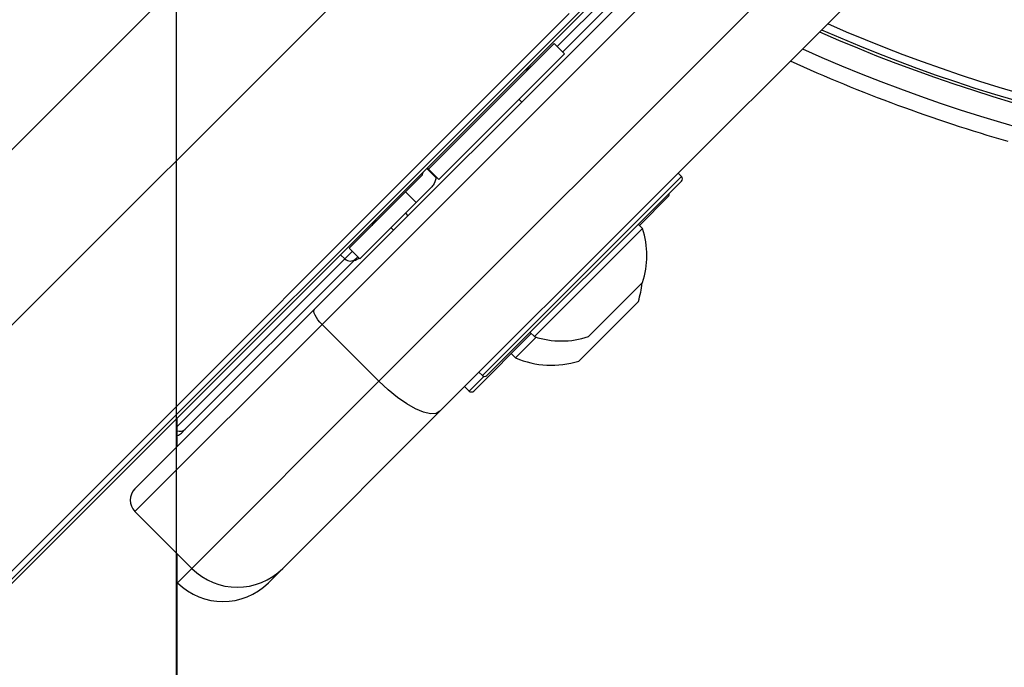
# Model space of a CAD drawing. Header units: millimetres. Extents: x 20 to 22981, y 40 to 19992.
# Tile 78 of 143: x 6601 to 6723, y 14438 to 14519. Entities that reach past the tile are written whole.
import ezdxf

# ---------------------------------------------------------------- set-up
doc = ezdxf.new("R2010")
doc.units = ezdxf.units.MM
doc.header["$LTSCALE"] = 2
doc.layers.add('COMPONENT_GEOMETRY', color=7, linetype='Continuous')
doc.styles.add('SLDTEXTSTYLE0', font='TXT', dxfattribs={"width": 0.75})
doc.dimstyles.new('SLDDIMSTYLE0', dxfattribs={"dimtxt": 100, "dimasz": 6.604, "dimexe": 0, "dimexo": 0.0625, "dimgap": 25, "dimtad": 0, "dimtih": 1, "dimtoh": 1, "dimdec": 0, "dimrnd": 1e-09, "dimzin": 12, "dimdsep": 46, "dimtxsty": 'SLDTEXTSTYLE0', "dimsah": 1, "dimcen": 0.09, "dimadec": 0, "dimazin": 3, "dimtfac": 1, "dimtdec": 0, "dimtofl": 0, "dimtmove": 0, "dimatfit": 3, "dimfxl": 1, "dimfrac": 2, "dimtolj": 1, "dimtzin": 12, "dimarcsym": 0})

# ---------------------------------------------------------------- blocks, each defined once
blk = doc.blocks.new('_D_3')
at = {"layer": 'COMPONENT_GEOMETRY', "color": 7}
for p, q in [((7626.61, 16889.95), (7596.14, 16889.95)), ((7596.14, 16889.95), (7596.14, 16731.2)), ((7993.13, 16889.95), (8023.6, 16889.95)), ((8023.6, 16889.95), (8023.6, 16731.2)), ((6620.49, 11970.81), (6620.49, 16752.27)), ((6938.09, 11970.81), (6938.09, 16752.27)), ((6620.49, 16745.92), (6938.09, 16745.92)), ((6938.09, 16745.92), (7543.59, 16745.92)), ((7596.14, 16731.2), (7626.61, 16731.2)), ((8023.6, 16731.2), (7993.13, 16731.2))]:
    blk.add_line(p, q, dxfattribs=at)
for points in [[(6620.49, 16745.92), (6627.09, 16744.91), (6627.09, 16746.94)], [(6938.09, 16745.92), (6931.49, 16746.94), (6931.49, 16744.91)]]:
    blk.add_solid(points, dxfattribs=at)
at = {"layer": 'COMPONENT_GEOMETRY', "color": 7, "char_height": 100, "attachment_point": 1, "style": 'SLDTEXTSTYLE0'}
for s, insert in [('6.25in', (7626.61, 16860.11)), ('159mm', (7574.04, 16710.49))]:
    blk.add_mtext(s, dxfattribs=dict(at, insert=insert))

msp = doc.modelspace()

# ---------------------------------------------------------------- linework, layer by layer
at = {"color": 8, "linetype": 'Continuous', "lineweight": 25}
for p, q in [((6645.48, 14547.9), (6596.13, 14498.55)), ((6653.54, 14534.12), (5389.71, 13270.28)), ((6667.83, 14515.23), (6682.63, 14530.03)), ((6669.32, 14519.35), (5407.16, 13257.19)), ((6658.53, 14474.33), (6683.28, 14499.08)), ((6641.43, 14488.84), (6642.37, 14489.78)), ((6620.57, 14467.98), (6641.43, 14488.84)), ((6641.43, 14488.84), (6640.87, 14489.34)), ((6656.88, 14472.4), (6658.71, 14474.23)), ((6620.61, 14448.57), (6622.39, 14450.36))]:
    msp.add_line(p, q, dxfattribs=at)
at = {"color": 7, "linetype": 'Continuous', "lineweight": 25}
for p, q in [((6637.66, 14482.59), (6697.63, 14542.56)), ((6698.56, 14540.67), (6638.59, 14480.69)), ((6645.66, 14473.62), (6705.63, 14533.6)), ((6713.22, 14529.87), (6653.25, 14469.9)), ((6682.59, 14528.66), (6668.5, 14514.56)), ((6675.26, 14523.73), (5648.46, 13496.93)), ((6672.28, 14521.31), (5632.67, 13481.69)), ((6667.44, 14515.62), (6651.81, 14500)), ((6668.75, 14514.32), (6667.44, 14515.62)), ((6668.75, 14514.32), (6653.12, 14498.69)), ((6663.41, 14508.34), (6663.09, 14508.66)), ((6663.41, 14508.34), (6663.09, 14508.66)), ((6652.77, 14498.9), (6651.6, 14500.07)), ((6652.84, 14498.97), (6651.67, 14500.14)), ((6653.12, 14498.69), (6651.81, 14500)), ((6651.81, 14500), (6651.81, 14500)), ((6683.28, 14499.08), (6682.85, 14499.5)), ((6650.85, 14499.04), (6648.97, 14497.16)), ((6652.77, 14498.9), (6652.73, 14499.08)), ((6653.12, 14498.69), (6653.12, 14498.69)), ((6683.28, 14498.51), (6659.09, 14474.33)), ((6648.97, 14497.16), (6641.98, 14490.17)), ((6648.97, 14497.16), (6650.28, 14495.85)), ((6650.28, 14495.85), (6652.23, 14497.8)), ((6650.28, 14495.85), (6643.29, 14488.86)), ((6681.63, 14496.59), (6678.04, 14493)), ((6648.95, 14494.52), (6649.26, 14494.2)), ((6648.95, 14494.52), (6649.26, 14494.2)), ((6647.16, 14492.73), (6647.48, 14492.41)), ((6647.16, 14492.73), (6647.48, 14492.41)), ((6678.44, 14492.6), (6665, 14479.17)), ((6678.44, 14492.6), (6677.9, 14493.14)), ((6641.98, 14490.17), (6643.29, 14488.86)), ((6642.76, 14488.82), (6621.59, 14467.65)), ((6643.04, 14489.11), (6642.76, 14488.82)), ((6643.18, 14488.97), (6643.15, 14488.93)), ((6678.43, 14485.89), (6671.72, 14479.17)), ((6615.32, 14460.26), (6637.66, 14482.59)), ((6677.92, 14483.54), (6670.5, 14476.12)), ((6638.59, 14480.69), (6615.32, 14457.43)), ((6638.59, 14480.69), (6645.66, 14473.62)), ((6664.61, 14479.56), (6657.45, 14472.4)), ((6665.22, 14479.1), (6662.65, 14476.53)), ((6664.47, 14479.7), (6665, 14479.17)), ((6662.12, 14477.07), (6662.65, 14476.53)), ((6658.1, 14474.75), (6658.53, 14474.33)), ((6622.39, 14450.36), (6645.66, 14473.62)), ((6656.32, 14472.97), (6656.88, 14472.4)), ((6620.57, 14465.5), (6620.57, 14469.04)), ((6653.25, 14469.9), (6633.71, 14450.36)), ((6621.59, 14467.65), (6621.11, 14467.17)), ((6615.32, 14457.43), (6622.39, 14450.36)), ((6633.71, 14450.36), (6631.92, 14448.57)), ((6620.57, 14448.61), (6620.61, 14448.57))]:
    msp.add_line(p, q, dxfattribs=at)
at = {"color": 7, "linetype": 'Continuous', "lineweight": 25, "flags": 128}
for points in [[(6638.59, 14480.69), (6638.32, 14480.98), (6638.08, 14481.27), (6637.88, 14481.56), (6637.73, 14481.83), (6637.63, 14482.08), (6637.58, 14482.3), (6637.59, 14482.47), (6637.66, 14482.59)], [(6653.25, 14469.9), (6652.76, 14469.63), (6652.08, 14469.59), (6651.22, 14469.78), (6650.22, 14470.19), (6649.13, 14470.8), (6647.97, 14471.6), (6646.8, 14472.55), (6645.66, 14473.62)], [(6620.49, 11968.27), (6620.49, 12608.87), (6620.51, 13249.46), (6620.54, 13878.83), (6620.57, 14452.18)]]:
    msp.add_lwpolyline(points, dxfattribs=at)
at = {"color": 8, "linetype": 'Continuous', "lineweight": 25}
for centre, radius, start, end in [((6779.29, 14695.64), 193.87, 246.3244, 293.6756), ((6779.29, 14695.64), 194.87, 246.2097, 293.7903), ((6620.94, 14468.34), 0.939, 246.507, 313.4812)]:
    msp.add_arc(centre, radius, start, end, dxfattribs=at)
at = {"color": 7, "linetype": 'Continuous', "lineweight": 25}
for centre, radius, start, end in [((6779.29, 14695.64), 195.2, 246.1724, 293.8276), ((6779.29, 14695.64), 198, 245.8585, 294.1415), ((6779.29, 14695.64), 200, 245.6403, 253.9094), ((6663.19, 14514.21), 2, 289.1581, 315), ((6682.99, 14498.79), 0.4, 315, 45), ((6681.35, 14496.87), 0.4, 315, 15), ((6643.4, 14494.41), 2, 315, 340.8419), ((6668.35, 14489.26), 10.63, 341.5409, 18.3384), ((6642.1, 14489.53), 0.962, 225.814, 312.9487), ((6642.44, 14489.64), 1, 278.1301, 315), ((6667.14, 14486.9), 11.29, 342.7009, 354.621), ((6668.35, 14489.26), 10.63, 251.6616, 288.4591), ((6667.14, 14486.9), 11.29, 246.6102, 287.2991), ((6658.81, 14474.61), 0.4, 225, 315), ((6657.17, 14472.69), 0.4, 225, 315), ((6620.4, 14467.88), 1, 280.1472, 315), ((6616.74, 14458.84), 2, 135, 225), ((6628.05, 14456.01), 8, 225, 315), ((6626.27, 14454.23), 8, 225, 315)]:
    msp.add_arc(centre, radius, start, end, dxfattribs=at)
for points, knots in [([(6651.1, 14499.57), (6651.09, 14499.49), (6651.06, 14499.28), (6650.94, 14499.13), (6650.85, 14499.04)], [0, 0, 0, 0, 0.352331, 1, 1, 1, 1]), ([(6651.81, 14500), (6651.81, 14500), (6651.8, 14500.01), (6651.69, 14500.12), (6651.67, 14500.14)], [0, 0, 0, 0, 0.803632, 1, 1, 1, 1]), ([(6652.77, 14498.9), (6652.68, 14498.58), (6652.56, 14498.16), (6652.29, 14497.87), (6652.23, 14497.8)], [0, 0, 0, 0, 0.774818, 1, 1, 1, 1]), ([(6653.12, 14498.69), (6653.09, 14498.72), (6653.05, 14498.76), (6652.88, 14498.93), (6652.84, 14498.97)], [0, 0, 0, 0, 0.765583, 1, 1, 1, 1])]:
    msp.add_open_spline(points, degree=3, knots=knots, dxfattribs=at)

# ---------------------------------------------------------------- dimensions: what is measured, and where the dimension line sits
at = {"layer": 'COMPONENT_GEOMETRY', "color": 7}
dim = msp.add_linear_dim(base=(6938.09, 16745.92), p1=(6620.49, 11968.27), p2=(6938.09, 11968.27), dimstyle='SLDDIMSTYLE0', dxfattribs=at)
dim.commit()
dim.dimension.update_dxf_attribs({"geometry": '_D_3', "text_midpoint": (7809.87, 16745.92), "dimtype": 160})

doc.saveas('drawing.dxf')
